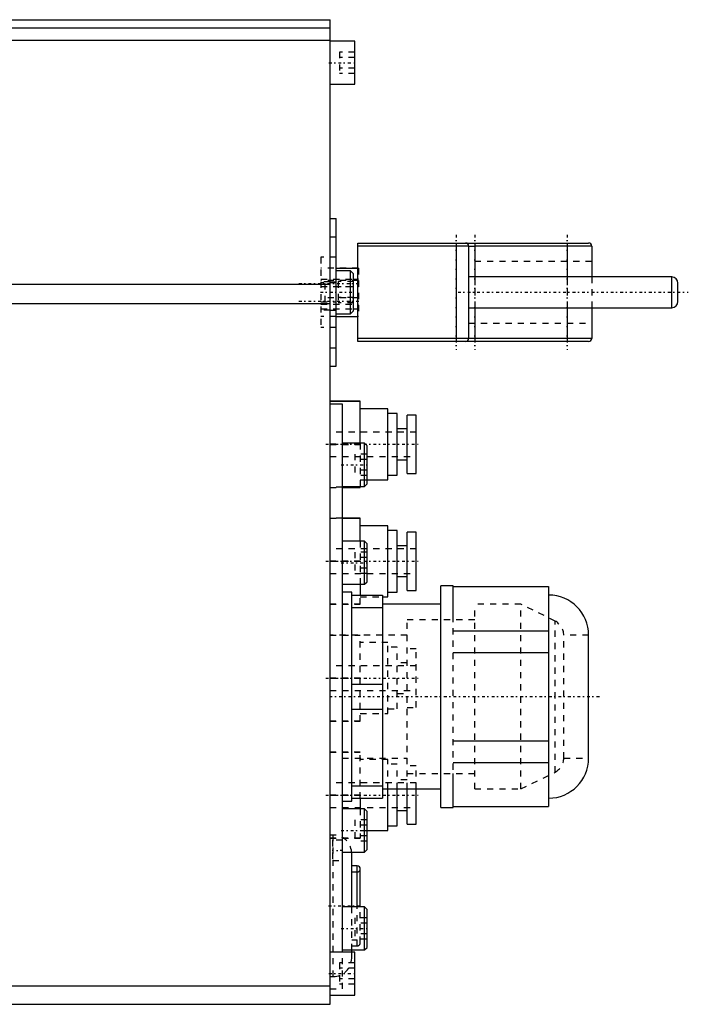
# Model space of a CAD drawing. Extents: x -565 to 216, y -1 to 791.
# Tile 3 of 13: x 107 to 216, y 1 to 160. Entities that reach past the tile are written whole.
import ezdxf

# ---------------------------------------------------------------- set-up
doc = ezdxf.new("R2010")
doc.units = 0
doc.linetypes.add('CENTER', pattern=[1.5, 0.45, -0.5, 0.05, -0.5])
doc.linetypes.add('DASHED', pattern=[2, 1, -1])
for name, color, linetype in [('AM_0', 7, 'CONTINUOUS'), ('AM_3', 7, 'DASHED'), ('AM_7', 7, 'CENTER')]:
    doc.layers.add(name, color=color, linetype=linetype)

msp = doc.modelspace()

# ---------------------------------------------------------------- linework, layer by layer
at = {"layer": 'AM_0', "color": 7, "linetype": 'CONTINUOUS'}
for p, q in [((80, 160.5), (157.5, 160.5)), ((157.5, 0.5), (157.5, 160.5)), ((62.83, 159.2), (157.5, 159.2)), ((60.55, 157.15), (157.5, 157.15)), ((161.5, 157), (157.5, 157)), ((161.5, 150), (161.5, 157)), ((157.5, 150), (161.5, 150)), ((157.5, 128.2), (158.5, 128.2)), ((158.5, 104.2), (158.5, 128.2)), ((157.5, 125.2), (158.5, 125.2)), ((162, 108.2), (162, 124.2)), ((162, 124.2), (199.5, 124.2)), ((180, 123.7), (162, 123.7)), ((178, 124.2), (178, 108.2)), ((180, 123.7), (180, 108.7)), ((181, 124.2), (181, 118.7)), ((200, 123.7), (181, 123.7)), ((196, 124.2), (196, 118.7)), ((200, 123.7), (200, 118.7)), ((158.5, 120.11), (162, 120.11)), ((160.8, 119.7), (158.5, 119.7)), ((161.3, 119.2), (160.8, 119.7)), ((160.8, 112.7), (160.8, 119.7)), ((161.3, 113.2), (161.3, 119.2)), ((213, 118.7), (180, 118.7)), ((213, 113.7), (213, 118.7)), ((45.95, 117.54), (157.5, 117.54)), ((161.3, 118.35), (162, 118.35)), ((214, 114.7), (214, 117.7)), ((45.21, 114.38), (157.5, 114.38)), ((180, 113.7), (213, 113.7)), ((181, 113.7), (181, 108.2)), ((196, 113.7), (196, 108.2)), ((200, 113.7), (200, 108.7)), ((158.5, 112.7), (160.8, 112.7)), ((158.5, 112.29), (162, 112.29)), ((160.8, 112.7), (161.3, 113.2)), ((161.3, 113.53), (162, 113.53)), ((157.5, 107.2), (158.5, 107.2)), ((200, 108.7), (162, 108.7)), ((199.5, 108.2), (162, 108.2)), ((157.5, 104.2), (158.5, 104.2)), ((162.4, 98.5), (157.5, 98.5)), ((157.5, 98.49), (162.4, 98.49)), ((159.5, 98), (157.5, 98)), ((159.5, 9), (159.5, 98)), ((162.4, 91.67), (162.4, 98.5)), ((166.9, 97.27), (162.4, 97.27)), ((166.9, 85.73), (166.9, 97.27)), ((168.4, 96.51), (166.9, 96.51)), ((168.4, 86.49), (168.4, 96.51)), ((171.5, 96.25), (170, 96.25)), ((170, 86.75), (170, 96.25)), ((171.5, 86.75), (171.5, 96.25)), ((170, 94), (168.4, 94)), ((163.1, 91.67), (159.5, 91.67)), ((163.5, 91.27), (163.1, 91.67)), ((163.1, 84.67), (163.1, 91.67)), ((163.5, 85.07), (163.5, 91.27)), ((168.4, 89), (170, 89)), ((166.9, 86.49), (168.4, 86.49)), ((170, 86.75), (171.5, 86.75)), ((163.1, 84.67), (163.5, 85.07)), ((163.5, 85.73), (166.9, 85.73)), ((159.5, 84.67), (163.1, 84.67)), ((162.4, 84.51), (159.5, 84.51)), ((159.5, 84.5), (162.4, 84.5)), ((162.4, 84.5), (162.4, 84.67)), ((162.4, 79.5), (159.5, 79.5)), ((159.5, 79.49), (162.4, 79.49)), ((162.4, 75.75), (162.4, 79.5)), ((166.9, 78.27), (162.4, 78.27)), ((166.9, 66.73), (166.9, 78.27)), ((168.4, 77.51), (166.9, 77.51)), ((168.4, 67.49), (168.4, 77.51)), ((171.5, 77.25), (170, 77.25)), ((170, 67.75), (170, 77.25)), ((171.5, 67.75), (171.5, 77.25)), ((163.1, 75.75), (159.5, 75.75)), ((163.5, 75.35), (163.1, 75.75)), ((163.1, 68.75), (163.1, 75.75)), ((163.5, 69.15), (163.5, 75.35)), ((170, 75), (168.4, 75)), ((163.1, 68.75), (163.5, 69.15)), ((168.4, 70), (170, 70)), ((159.5, 68.75), (163.1, 68.75)), ((161, 67.5), (159.5, 67.5)), ((161, 33.5), (161, 67.5)), ((162.4, 68.75), (162.4, 67)), ((166.9, 67.49), (168.4, 67.49)), ((170, 67.75), (171.5, 67.75)), ((177.5, 68.5), (175.5, 68.5)), ((175.5, 32.5), (175.5, 68.5)), ((177.5, 63.01), (177.5, 68.5)), ((177.5, 68.38), (193, 68.38)), ((193, 68.38), (193, 32.62)), ((161, 67), (166, 67)), ((166, 67), (166, 34)), ((166, 66.73), (166.9, 66.73)), ((161, 64.98), (166, 64.98)), ((175.5, 65.5), (166, 65.5)), ((177.5, 61.2), (193, 61.2)), ((199.5, 40.5), (199.5, 60.5)), ((177.5, 57.68), (193, 57.68)), ((161, 52.52), (166, 52.52)), ((161, 48.48), (166, 48.48)), ((177.5, 43.32), (193, 43.32)), ((177.5, 39.8), (193, 39.8)), ((177.5, 32.5), (177.5, 37.99)), ((161, 36.02), (166, 36.02)), ((166, 35.5), (175.5, 35.5)), ((166.9, 28.73), (166.9, 35.5)), ((168.4, 29.49), (168.4, 35.5)), ((170, 29.75), (170, 35.5)), ((171.5, 29.75), (171.5, 35.5)), ((161, 34), (166, 34)), ((162.4, 34), (162.4, 32.25)), ((159.5, 33.5), (161, 33.5)), ((163.1, 32.25), (159.5, 32.25)), ((163.5, 31.85), (163.1, 32.25)), ((163.1, 25.25), (163.1, 32.25)), ((168.4, 32), (170, 32)), ((175.5, 32.5), (177.5, 32.5)), ((177.5, 32.62), (193, 32.62)), ((163.5, 25.65), (163.5, 31.85)), ((166.9, 29.49), (168.4, 29.49)), ((170, 29.75), (171.5, 29.75)), ((163.5, 28.73), (166.9, 28.73)), ((163.1, 25.25), (163.5, 25.65)), ((159.5, 25.25), (163.1, 25.25)), ((161, 16.33), (161, 25)), ((161.9, 23), (161, 23)), ((161.9, 16.33), (161.9, 23)), ((162.4, 16.33), (162.4, 22.5)), ((163.1, 16.33), (159.5, 16.33)), ((163.5, 15.93), (163.1, 16.33)), ((163.1, 9.33), (163.1, 16.33)), ((163.5, 9.73), (163.5, 15.93)), ((163.1, 9.33), (163.5, 9.73)), ((161.5, 9), (157.5, 9)), ((159.5, 9.33), (163.1, 9.33)), ((161, 9), (161, 9.32)), ((161.5, 2), (161.5, 9)), ((90, 3.5), (157.5, 3.5)), ((157.5, 2), (161.5, 2)), ((90, 0.5), (157.5, 0.5))]:
    msp.add_line(p, q, dxfattribs=at)
for centre, radius, start, end in [((179.5, 123.7), 0.5, 0, 90), ((199.5, 123.7), 0.5, 0, 90), ((213, 117.7), 1, 0, 90), ((213, 114.7), 1, 270, 0), ((179.5, 108.7), 0.5, 270, 0), ((199.5, 108.7), 0.5, 270, 0), ((193, 60.5), 6.5, 0, 90), ((193, 40.5), 6.5, 270, 0), ((158, 25), 3, 0, 4.7802), ((161.9, 22.5), 0.5, 0, 90)]:
    msp.add_arc(centre, radius, start, end, dxfattribs=at)
at = {"layer": 'AM_3', "color": 6, "linetype": 'DASHED'}
for p, q in [((161.5, 155.23), (159, 155.23)), ((159, 155.23), (159, 151.77)), ((161.5, 154.37), (159, 154.37)), ((161.5, 152.63), (159, 152.63)), ((161.5, 151.77), (159, 151.77)), ((180, 123.7), (181, 123.7)), ((158.5, 121.9), (156, 121.9)), ((156, 121.9), (156, 110.5)), ((162.1, 120.11), (156, 120.11)), ((162.1, 120.11), (162.1, 112.29)), ((200, 121.2), (180, 121.2)), ((161.3, 114.47), (161.3, 119.2)), ((181, 118.7), (181, 113.7)), ((196, 118.7), (196, 113.7)), ((200, 118.7), (200, 113.7)), ((156, 118.35), (161.3, 118.35)), ((162.1, 118.12), (156, 118.12)), ((157.5, 117.91), (156, 117.91)), ((158.5, 117.75), (156, 117.75)), ((156, 117.12), (162.1, 117.12)), ((156.7, 114.65), (156.7, 117.75)), ((157.5, 117.92), (158.5, 117.92)), ((161.3, 117.93), (158.8, 117.93)), ((158.8, 117.93), (158.8, 114.47)), ((161.3, 117.07), (158.8, 117.07)), ((162.1, 118.35), (162, 118.35)), ((162.1, 115.28), (156, 115.28)), ((161.3, 115.33), (158.8, 115.33)), ((156, 114.65), (158.5, 114.65)), ((156, 114.28), (162.1, 114.28)), ((161.3, 114.47), (158.8, 114.47)), ((156, 113.53), (161.3, 113.53)), ((157.5, 113.31), (156, 113.31)), ((158.5, 112.29), (156, 112.29)), ((157.5, 113.32), (158.5, 113.32)), ((162.1, 113.53), (162, 113.53)), ((162.1, 112.29), (162, 112.29)), ((158.5, 110.5), (156, 110.5)), ((180, 111.2), (200, 111.2)), ((171.5, 93.5), (157.5, 93.5)), ((162.4, 91.51), (157.5, 91.51)), ((157.5, 91.49), (162.4, 91.49)), ((162.4, 91.67), (162.4, 84.67)), ((163.5, 89.9), (161.5, 89.9)), ((161.5, 89.9), (161.5, 86.44)), ((157.5, 89.5), (171.5, 89.5)), ((163.5, 89.04), (161.5, 89.04)), ((163.5, 87.31), (161.5, 87.31)), ((163.5, 86.44), (161.5, 86.44)), ((162.4, 85.73), (163.5, 85.73)), ((159.5, 84.51), (157.5, 84.51)), ((157.5, 84.5), (159.5, 84.5)), ((159.5, 79.5), (157.5, 79.5)), ((157.5, 79.49), (159.5, 79.49)), ((162.4, 75.75), (162.4, 68.75)), ((171.5, 74.5), (157.5, 74.5)), ((163.5, 73.98), (161.5, 73.98)), ((161.5, 73.98), (161.5, 70.52)), ((162.4, 72.51), (157.5, 72.51)), ((157.5, 72.49), (162.4, 72.49)), ((163.5, 73.12), (161.5, 73.12)), ((157.5, 70.5), (171.5, 70.5)), ((163.5, 71.38), (161.5, 71.38)), ((163.5, 70.52), (161.5, 70.52)), ((177.5, 32.61), (177.5, 68.39)), ((162.4, 65.5), (162.4, 67)), ((162.4, 66.73), (166, 66.73)), ((162.4, 65.51), (157.5, 65.51)), ((157.5, 65.5), (162.4, 65.5)), ((188.5, 65.5), (181, 65.5)), ((181, 35.5), (181, 65.5)), ((194.08, 62.78), (188.5, 65.5)), ((188.5, 35.5), (188.5, 65.5)), ((181, 63), (170, 63)), ((170, 35.5), (170, 63)), ((175.5, 37.99), (175.5, 63.01)), ((194.08, 38.22), (194.08, 62.78)), ((170, 60.5), (157.5, 60.5)), ((157.5, 60.49), (162.4, 60.49)), ((162.4, 46.5), (162.4, 60.5)), ((166.9, 59.27), (162.4, 59.27)), ((166.9, 47.73), (166.9, 59.27)), ((199.5, 60.5), (195.5, 60.5)), ((195.5, 40.5), (195.5, 60.5)), ((168.4, 58.51), (166.9, 58.51)), ((168.4, 48.49), (168.4, 58.51)), ((171.5, 58.25), (170, 58.25)), ((171.5, 48.75), (171.5, 58.25)), ((170, 56), (168.4, 56)), ((171.5, 55.5), (157.5, 55.5)), ((162.4, 53.51), (157.5, 53.51)), ((157.5, 53.49), (162.4, 53.49)), ((157.5, 51.5), (171.5, 51.5)), ((168.4, 51), (170, 51)), ((166.9, 48.49), (168.4, 48.49)), ((170, 48.75), (171.5, 48.75)), ((162.4, 46.51), (157.5, 46.51)), ((157.5, 46.5), (162.4, 46.5)), ((162.4, 47.73), (166.9, 47.73)), ((162.4, 41.5), (157.5, 41.5)), ((157.5, 41.49), (162.4, 41.49)), ((159.5, 40.5), (170, 40.5)), ((162.4, 34), (162.4, 41.5)), ((166.9, 40.27), (162.4, 40.27)), ((166.9, 35.5), (166.9, 40.27)), ((195.5, 40.5), (199.5, 40.5)), ((168.4, 39.51), (166.9, 39.51)), ((168.4, 35.5), (168.4, 39.51)), ((171.5, 39.25), (170, 39.25)), ((171.5, 35.5), (171.5, 39.25)), ((170, 37), (168.4, 37)), ((170, 38), (181, 38)), ((188.5, 35.5), (194.08, 38.22)), ((171.5, 36.5), (157.5, 36.5)), ((181, 35.5), (188.5, 35.5)), ((162.4, 34.51), (157.5, 34.51)), ((157.5, 34.49), (162.4, 34.49)), ((157.5, 32.5), (171.5, 32.5)), ((162.4, 32.25), (162.4, 27.5)), ((163.5, 30.48), (161.5, 30.48)), ((161.5, 30.48), (161.5, 27.02)), ((163.5, 29.62), (161.5, 29.62)), ((158, 28), (157.5, 28)), ((162.4, 27.51), (157.5, 27.51)), ((157.5, 27.5), (162.4, 27.5)), ((158, 5), (158, 28)), ((163.5, 27.88), (161.5, 27.88)), ((162.4, 28.73), (163.5, 28.73)), ((159.5, 27.15), (157.91, 27.15)), ((157.91, 27.15), (157.91, 23.85)), ((163.5, 27.02), (161.5, 27.02)), ((157.91, 23.85), (159.5, 23.85)), ((161.9, 22), (161, 22)), ((161, 9.32), (161, 16.33)), ((161.9, 10), (161.9, 16.33)), ((162.4, 10.5), (162.4, 16.33)), ((163.5, 14.56), (161.5, 14.56)), ((161.5, 14.56), (161.5, 11.1)), ((163.5, 13.69), (161.5, 13.69)), ((163.5, 11.96), (161.5, 11.96)), ((161, 11), (161.9, 11)), ((161, 10), (161.9, 10)), ((163.5, 11.1), (161.5, 11.1)), ((159.5, 3), (159.5, 9)), ((161, 8), (161, 9)), ((161.5, 7.23), (159, 7.23)), ((159, 7.23), (159, 3.77)), ((157.5, 5), (158, 5)), ((161.5, 6.37), (159, 6.37)), ((161.5, 4.63), (159, 4.63)), ((161.5, 3.77), (159, 3.77)), ((157.5, 3), (159.5, 3))]:
    msp.add_line(p, q, dxfattribs=at)
for centre, radius, start, end in [((192.51, 60.22), 3, 5.3205, 58.5094), ((192.51, 40.78), 3, 301.4906, 354.6795), ((158, 25), 3, 4.7802, 90), ((161.9, 22.5), 0.5, 270, 0), ((161.9, 10.5), 0.5, 270, 90), ((158, 8), 3, 270, 0)]:
    msp.add_arc(centre, radius, start, end, dxfattribs=at)
at = {"layer": 'AM_7', "color": 4, "linetype": 'CENTER'}
for p, q in [((157.3, 153.5), (161.7, 153.5)), ((178, 125.55), (178, 106.85)), ((181, 125.55), (181, 106.85)), ((196, 125.55), (196, 106.85)), ((152.44, 117.62), (162.56, 117.62)), ((155.93, 116.2), (161.44, 116.2)), ((178.3, 116.2), (215.7, 116.2)), ((152.44, 114.78), (162.56, 114.78)), ((156.8, 91.5), (172.2, 91.5)), ((159.3, 88.17), (163.7, 88.17)), ((156.8, 72.5), (172.2, 72.5)), ((159.3, 72.25), (163.7, 72.25)), ((156.8, 53.5), (172.2, 53.5)), ((157.4, 50.5), (201.5, 50.5)), ((156.8, 34.5), (172.2, 34.5)), ((159.3, 28.75), (163.7, 28.75)), ((159.58, 25.5), (157.83, 25.5)), ((157.25, 16.5), (162.65, 16.5)), ((159.3, 12.83), (163.7, 12.83)), ((157.3, 5.5), (161.7, 5.5))]:
    msp.add_line(p, q, dxfattribs=at)

doc.saveas('drawing.dxf')
